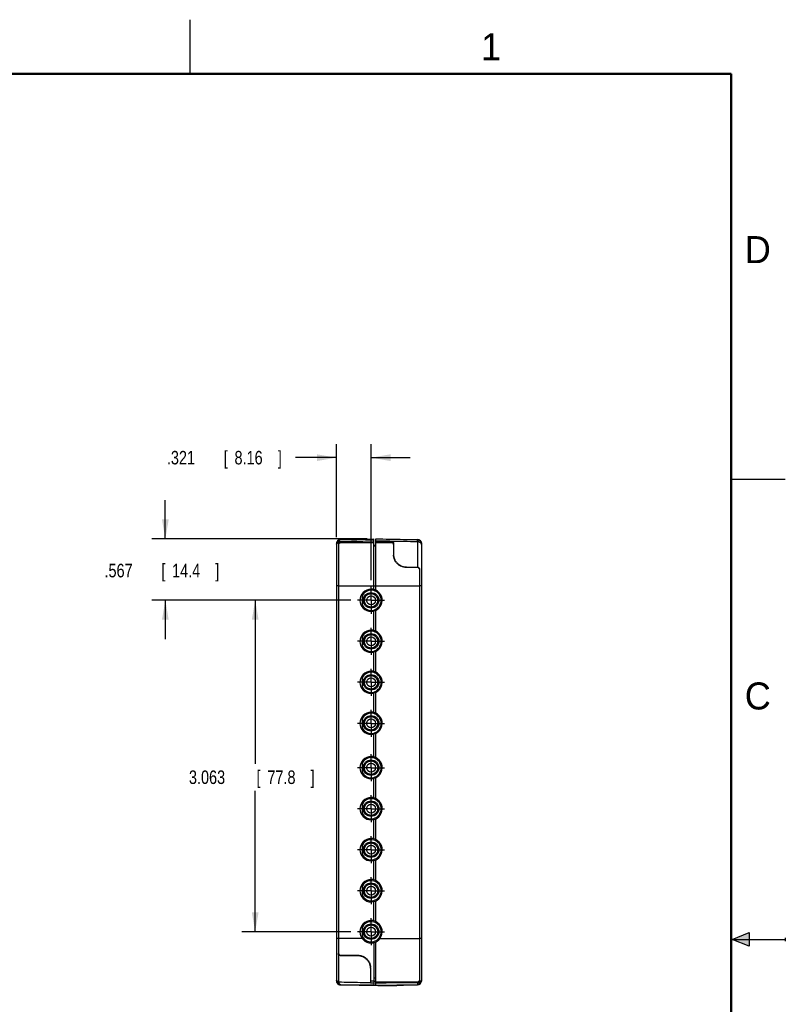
# Model space of a CAD drawing. Header units: inches. Extents: x 0 to 22, y 0 to 17.
# Tile 14 of 14: x 14.9 to 22, y 7.9 to 17. Entities that reach past the tile are written whole.
import ezdxf

# ---------------------------------------------------------------- set-up
doc = ezdxf.new("R2010")
doc.units = ezdxf.units.IN
doc.header["$LTSCALE"] = 1.21
doc.header["$MEASUREMENT"] = 0
doc.linetypes.add('CENTER', pattern=[0.6, 0.375, -0.075, 0.075, -0.075])
doc.layers.get('0').update_dxf_attribs({"linetype": 'CONTINUOUS'})
doc.layers.add('DEFAULT_1', color=7, linetype='CENTER')
doc.layers.add('DIMENSIONS', color=7, linetype='CONTINUOUS')
doc.styles.get("Standard").update_dxf_attribs({"font": 'txt', "width": 0.8})
doc.dimstyles.new('DIMSTYLE_1', dxfattribs={"dimtxt": 0.125, "dimasz": 0.18, "dimexe": 0.18, "dimexo": 0.0625, "dimgap": 0.09, "dimtad": 0, "dimtih": 1, "dimtoh": 1, "dimdec": 3, "dimzin": 4, "dimdsep": 46, "dimtxsty": 'STANDARD', "dimblk": '_FILLED', "dimblk1": '_FILLED', "dimblk2": '_FILLED', "dimcen": 0.09, "dimadec": 0, "dimazin": 0, "dimtp": 0.01, "dimtm": 0.01, "dimtfac": 1, "dimtdec": 3, "dimtofl": 0, "dimtmove": 0, "dimatfit": 3, "dimldrblk": '_FILLED', "dimfxl": 1, "dimtolj": 1, "dimtzin": 4, "dimarcsym": 0})

# ---------------------------------------------------------------- blocks, each defined once
blk = doc.blocks.new('_FILLED')
at = {"color": 0, "linetype": 'BYBLOCK'}
blk.add_solid([(0, 0), (-1, 0.174), (-1, -0.174)], dxfattribs=at)
blk = doc.blocks.new('*D12')
at = {"layer": 'DIMENSIONS', "color": 2, "linetype": 'CONTINUOUS'}
for p, q in [((17.8502, 12.216), (17.8502, 13.0773)), ((18.1715, 11.8215), (18.1715, 13.0773)), ((17.8502, 12.9523), (17.4714, 12.9523)), ((18.1715, 12.9523), (18.5315, 12.9523))]:
    blk.add_line(p, q, dxfattribs=at)
at = {"layer": 'DIMENSIONS', "color": 2, "linetype": 'CONTINUOUS', "xscale": 0.18, "yscale": 0.18, "zscale": 0.18}
blk.add_blockref('_FILLED', (17.8502, 12.9523), dxfattribs=at)
at = {"layer": 'DIMENSIONS', "color": 2, "linetype": 'CONTINUOUS', "xscale": 0.18, "yscale": 0.18, "zscale": 0.18, "rotation": 180}
blk.add_blockref('_FILLED', (18.1715, 12.9523), dxfattribs=at)
at = {"layer": 'DIMENSIONS', "color": 2, "linetype": 'CONTINUOUS', "width": 0.8}
for s, p in [('.321', (16.2839, 12.8898)), ('[', (16.8089, 12.8898)), ('8.16', (16.9089, 12.8898)), (']', (17.3089, 12.8898))]:
    blk.add_text(s, height=0.125, dxfattribs=at).set_placement(p)
blk = doc.blocks.new('*D13')
at = {"layer": 'DIMENSIONS', "color": 2, "linetype": 'CONTINUOUS'}
for p, q in [((16.2696, 12.201), (16.2696, 12.561)), ((18.1338, 12.201), (16.1446, 12.201)), ((17.9839, 11.6339), (16.1446, 11.6339)), ((16.2696, 11.6339), (16.2696, 11.2739))]:
    blk.add_line(p, q, dxfattribs=at)
at = {"layer": 'DIMENSIONS', "color": 2, "linetype": 'CONTINUOUS', "xscale": 0.18, "yscale": 0.18, "zscale": 0.18}
for p, rotation in [((16.2696, 12.201), 270), ((16.2696, 11.6339), 90)]:
    blk.add_blockref('_FILLED', p, dxfattribs=dict(at, rotation=rotation))
at = {"layer": 'DIMENSIONS', "color": 2, "linetype": 'CONTINUOUS', "width": 0.8}
for s, p in [('.567', (15.7071, 11.8462)), ('[', (16.2321, 11.8462)), ('14.4', (16.3321, 11.8462)), (']', (16.7321, 11.8462))]:
    blk.add_text(s, height=0.125, dxfattribs=at).set_placement(p)
blk = doc.blocks.new('*D14')
at = {"layer": 'DIMENSIONS', "color": 2, "linetype": 'CONTINUOUS'}
for p, q in [((17.9839, 11.6339), (16.9752, 11.6339)), ((17.1002, 11.6339), (17.1002, 10.1239)), ((17.1002, 8.5709), (17.1002, 9.8739)), ((17.9839, 8.5709), (16.9752, 8.5709))]:
    blk.add_line(p, q, dxfattribs=at)
at = {"layer": 'DIMENSIONS', "color": 2, "linetype": 'CONTINUOUS', "xscale": 0.18, "yscale": 0.18, "zscale": 0.18}
for p, rotation in [((17.1002, 11.6339), 90), ((17.1002, 8.5709), 270)]:
    blk.add_blockref('_FILLED', p, dxfattribs=dict(at, rotation=rotation))
at = {"layer": 'DIMENSIONS', "color": 2, "linetype": 'CONTINUOUS', "width": 0.8}
for s, p in [('3.063', (16.4877, 9.9364)), ('[', (17.1127, 9.9364)), ('77.8', (17.2127, 9.9364)), (']', (17.6127, 9.9364))]:
    blk.add_text(s, height=0.125, dxfattribs=at).set_placement(p)

msp = doc.modelspace()

# ---------------------------------------------------------------- hatches: boundary and pattern name
at = {"linetype": 'CONTINUOUS'}
msp.add_hatch(color=2, dxfattribs=at).paths.add_polyline_path([(21.6663, 8.5625), (21.6663, 8.4375), (21.51, 8.5)])

# ---------------------------------------------------------------- linework, layer by layer
at = {"color": 2, "linetype": 'CONTINUOUS'}
for p, q in [((16.5, 16.5), (16.5, 17)), ((22, 12.75), (21.5, 12.75)), ((21.51, 8.5), (21.6663, 8.5625)), ((21.6663, 8.5625), (21.6663, 8.4375)), ((21.51, 8.5), (22, 8.5)), ((21.6663, 8.4375), (21.51, 8.5)), ((22, 8.515), (22, 8.485))]:
    msp.add_line(p, q, dxfattribs=at)
at = {"color": 7, "linetype": 'CONTINUOUS'}
for p, q in [((18.1963, 12.1961), (17.8865, 12.1902)), ((17.8895, 12.1956), (18.1963, 12.201)), ((17.8895, 12.1903), (17.8895, 12.1951)), ((18.1963, 11.7367), (18.1963, 12.201)), ((18.2163, 11.7265), (18.2163, 12.2023)), ((18.2163, 12.2023), (18.5989, 12.1956)), ((18.599, 12.191), (18.2163, 12.1982)), ((18.5989, 12.1951), (18.5989, 12.191)), ((17.8502, 12.1539), (17.8502, 12.1556)), ((17.8502, 12.1539), (17.8502, 12.1535)), ((17.8502, 12.1535), (17.8502, 8.1213)), ((17.8702, 12.1564), (17.8702, 8.3693)), ((17.8797, 12.1711), (17.8713, 12.171)), ((17.8899, 12.1641), (17.8899, 12.1737)), ((18.2163, 12.1407), (18.1963, 12.1404)), ((18.2163, 12.1788), (18.3592, 12.1775)), ((18.3592, 12.1657), (18.2163, 12.1643)), ((18.3592, 12.1775), (18.3592, 12.1657)), ((18.3792, 12.1602), (18.3792, 12.0572)), ((18.5989, 12.1745), (18.5989, 11.9416)), ((18.6382, 12.1556), (18.6382, 8.1193)), ((18.4992, 11.942), (18.4992, 11.938)), ((18.4992, 11.942), (18.5982, 11.9416)), ((18.5982, 11.9384), (18.4992, 11.938)), ((18.5982, 11.9416), (18.5982, 11.9384)), ((18.6182, 11.9208), (18.6182, 8.1195)), ((17.8699, 11.7679), (17.8502, 11.7679)), ((17.8702, 11.7679), (18.6182, 11.7679)), ((18.091, 11.5873), (18.091, 11.6805)), ((18.1963, 11.7367), (18.1713, 11.7367)), ((18.1713, 11.5307), (18.1713, 11.5309)), ((18.1963, 11.5307), (18.1713, 11.5307)), ((18.1963, 11.3577), (18.1963, 11.5307)), ((18.2163, 11.3475), (18.2163, 11.5413)), ((18.091, 11.2083), (18.091, 11.3015)), ((18.1963, 11.3577), (18.1713, 11.3577)), ((18.1713, 11.1517), (18.1713, 11.1519)), ((18.1963, 11.1517), (18.1713, 11.1517)), ((18.1963, 10.9787), (18.1963, 11.1517)), ((18.2163, 10.9685), (18.2163, 11.1623)), ((18.091, 10.8293), (18.091, 10.9225)), ((18.1963, 10.9787), (18.1713, 10.9787)), ((18.1713, 10.7727), (18.1713, 10.7729)), ((18.1963, 10.7727), (18.1713, 10.7727)), ((18.1963, 10.5997), (18.1963, 10.7727)), ((18.2163, 10.5895), (18.2163, 10.7833)), ((18.1963, 10.5997), (18.1713, 10.5997)), ((18.091, 10.4503), (18.091, 10.5435)), ((18.1713, 10.3937), (18.1713, 10.3939)), ((18.1963, 10.3937), (18.1713, 10.3937)), ((18.1963, 10.1897), (18.1963, 10.3937)), ((18.2163, 10.1795), (18.2163, 10.4043)), ((18.091, 10.0403), (18.091, 10.1335)), ((18.1963, 10.1897), (18.1713, 10.1897)), ((18.1713, 9.9837), (18.1713, 9.9839)), ((18.1963, 9.9837), (18.1713, 9.9837)), ((18.1963, 9.8107), (18.1963, 9.9837)), ((18.2163, 9.8005), (18.2163, 9.9943)), ((18.091, 9.6613), (18.091, 9.7545)), ((18.1963, 9.8107), (18.1713, 9.8107)), ((18.1713, 9.6047), (18.1713, 9.6049)), ((18.1963, 9.6047), (18.1713, 9.6047)), ((18.1963, 9.4317), (18.1963, 9.6047)), ((18.2163, 9.4215), (18.2163, 9.6153)), ((18.091, 9.2823), (18.091, 9.3755)), ((18.1963, 9.4317), (18.1713, 9.4317)), ((18.1713, 9.2257), (18.1713, 9.2259)), ((18.1963, 9.2257), (18.1713, 9.2257)), ((18.1963, 9.0527), (18.1963, 9.2257)), ((18.2163, 9.0425), (18.2163, 9.2363)), ((18.1963, 9.0527), (18.1713, 9.0527)), ((18.091, 8.9033), (18.091, 8.9965)), ((18.1713, 8.8467), (18.1713, 8.8469)), ((18.1963, 8.8467), (18.1713, 8.8467)), ((18.1963, 8.6737), (18.1963, 8.8467)), ((18.2163, 8.6635), (18.2163, 8.8573)), ((18.1963, 8.6737), (18.1713, 8.6737)), ((18.091, 8.5243), (18.091, 8.6175)), ((17.8699, 8.5069), (17.8502, 8.5069)), ((18.0904, 8.5069), (17.8702, 8.5069)), ((18.1713, 8.4677), (18.1713, 8.4679)), ((18.1713, 8.4677), (18.1963, 8.4677)), ((18.1963, 8.4677), (18.1963, 8.0788)), ((18.2163, 8.0771), (18.2163, 8.4783)), ((18.2519, 8.5069), (18.6182, 8.5069)), ((17.8902, 8.3534), (18.0463, 8.3539)), ((17.8902, 8.3496), (17.8902, 8.3534)), ((18.0463, 8.3491), (17.8902, 8.3496)), ((18.0463, 8.3491), (18.0463, 8.3539)), ((18.1663, 8.2331), (18.1663, 8.0986)), ((17.8502, 8.1213), (17.8502, 8.121)), ((17.8502, 8.1193), (17.8502, 8.121)), ((18.1963, 8.1156), (18.2163, 8.1156)), ((18.2163, 8.1105), (18.5982, 8.107)), ((18.5982, 8.107), (18.5982, 8.0997)), ((17.8865, 8.0847), (18.1963, 8.0788)), ((17.8895, 8.0798), (17.8895, 8.0846)), ((18.0382, 8.0772), (17.8895, 8.0798)), ((17.8895, 8.0793), (18.4072, 8.0702)), ((18.0382, 8.0767), (18.0382, 8.0818)), ((18.0579, 8.0814), (18.0579, 8.0763)), ((18.2163, 8.0771), (18.599, 8.0844)), ((18.3442, 8.0748), (18.3442, 8.0795)), ((18.3442, 8.0748), (18.5989, 8.0793)), ((18.4072, 8.0702), (18.4072, 8.0759)), ((18.5989, 8.0844), (18.5989, 8.0793))]:
    msp.add_line(p, q, dxfattribs=at)
at = {"color": 7, "linetype": 'CONTINUOUS', "const_width": 0.02}
for points in [[(21.5, 16.5), (0.5, 16.5)], [(21.5, 0.5), (21.5, 16.5)]]:
    msp.add_lwpolyline(points, dxfattribs=at)
at = {"color": 7, "linetype": 'CONTINUOUS'}
for points in [[(17.8533, 12.1684), (17.8523, 12.1657), (17.851, 12.1612), (17.8503, 12.1566), (17.8502, 12.1539)], [(17.8865, 12.1902), (17.8832, 12.19), (17.8779, 12.1891), (17.873, 12.1875), (17.8684, 12.1853), (17.8642, 12.1825), (17.8606, 12.1792), (17.8575, 12.1756), (17.8549, 12.1715), (17.8533, 12.1684)], [(18.6382, 12.1506), (18.638, 12.1547), (18.6371, 12.1602), (18.6354, 12.1654), (18.6331, 12.1704), (18.6301, 12.175), (18.6266, 12.1791), (18.6225, 12.1826), (18.6181, 12.1856), (18.6132, 12.188), (18.6082, 12.1897), (18.6029, 12.1907), (18.599, 12.191)], [(17.8502, 8.1209), (17.8503, 8.1184), (17.851, 8.1138), (17.8522, 8.1093), (17.8533, 8.1065)], [(17.8533, 8.1065), (17.8548, 8.1035), (17.8574, 8.0994), (17.8606, 8.0957), (17.8642, 8.0924), (17.8684, 8.0896), (17.8729, 8.0874), (17.8779, 8.0858), (17.8832, 8.0849), (17.8865, 8.0847)], [(18.6382, 8.1244), (18.6378, 8.1188), (18.6367, 8.1133), (18.6347, 8.108), (18.6321, 8.103), (18.6287, 8.0985), (18.6247, 8.0944), (18.6202, 8.091), (18.6153, 8.0882), (18.61, 8.0861), (18.6046, 8.0849), (18.599, 8.0844)]]:
    msp.add_lwpolyline(points, dxfattribs=at)
for centre, radius in [((18.1715, 11.6339), 0.0715), ((18.1715, 11.6339), 0.0625), ((18.1715, 11.6339), 0.041), ((18.1715, 11.2549), 0.0715), ((18.1715, 11.2549), 0.0625), ((18.1715, 11.2549), 0.041), ((18.1715, 10.8759), 0.0715), ((18.1715, 10.8759), 0.0625), ((18.1715, 10.8759), 0.041), ((18.1715, 10.4969), 0.0715), ((18.1715, 10.4969), 0.0625), ((18.1715, 10.4969), 0.041), ((18.1715, 10.0869), 0.0715), ((18.1715, 10.0869), 0.0625), ((18.1715, 10.0869), 0.041), ((18.1715, 9.7079), 0.0715), ((18.1715, 9.7079), 0.0625), ((18.1715, 9.7079), 0.041), ((18.1715, 9.3289), 0.0715), ((18.1715, 9.3289), 0.0625), ((18.1715, 9.3289), 0.041), ((18.1715, 8.9499), 0.0715), ((18.1715, 8.9499), 0.0625), ((18.1715, 8.9499), 0.041), ((18.1715, 8.5709), 0.0715), ((18.1715, 8.5709), 0.0625), ((18.1715, 8.5709), 0.041)]:
    msp.add_circle(centre, radius, dxfattribs=at)
for centre, radius, start, end in [((17.8902, 12.1556), 0.04, 91, 180), ((18.5982, 12.1556), 0.04, 0, 89), ((18.1713, 11.6337), 0.103, 90, 270), ((18.1715, 11.6339), 0.093, 210.0497, 149.9503), ((18.1712, 11.6339), 0.103, 270.06119, 87.47852), ((18.1713, 11.2547), 0.103, 90, 270), ((18.1715, 11.2549), 0.093, 210.0497, 149.9503), ((18.1712, 11.2549), 0.103, 270.06119, 87.47852), ((18.1713, 10.8757), 0.103, 90, 270), ((18.1715, 10.8759), 0.093, 210.0497, 149.9503), ((18.1712, 10.8759), 0.103, 270.06119, 87.47852), ((18.1713, 10.4967), 0.103, 90, 270), ((18.1715, 10.4969), 0.093, 210.0497, 149.9503), ((18.1712, 10.4969), 0.103, 270.06119, 87.47852), ((18.1713, 10.0867), 0.103, 90, 270), ((18.1715, 10.0869), 0.093, 210.0497, 149.9503), ((18.1712, 10.0869), 0.103, 270.06119, 87.47852), ((18.1713, 9.7077), 0.103, 90, 270), ((18.1715, 9.7079), 0.093, 210.0497, 149.9503), ((18.1712, 9.7079), 0.103, 270.06119, 87.47852), ((18.1713, 9.3287), 0.103, 90, 270), ((18.1715, 9.3289), 0.093, 210.0497, 149.9503), ((18.1712, 9.3289), 0.103, 270.06119, 87.47852), ((18.1713, 8.9497), 0.103, 90, 270), ((18.1715, 8.9499), 0.093, 210.0497, 149.9503), ((18.1712, 8.9499), 0.103, 270.06119, 87.47852), ((18.1713, 8.5707), 0.103, 90, 270), ((18.1715, 8.5709), 0.093, 210.0497, 149.9503), ((18.1712, 8.5709), 0.103, 270.06119, 87.47852), ((17.8902, 8.1193), 0.04, 180, 269), ((18.5982, 8.1193), 0.04, 271, 360)]:
    msp.add_arc(centre, radius, start, end, dxfattribs=at)
for points, knots in [([(17.8895, 12.1951), (17.8876, 12.1951), (17.8839, 12.1947), (17.8784, 12.1935), (17.8731, 12.1914), (17.8682, 12.1887), (17.8637, 12.1853), (17.8597, 12.1813), (17.8563, 12.1768), (17.854, 12.1726), (17.8529, 12.1698), (17.8525, 12.1688)], [0, 0, 0, 0, 0.116858, 0.233648, 0.350314, 0.46681, 0.583099, 0.699165, 0.815007, 0.930644, 1, 1, 1, 1]), ([(17.8895, 12.1956), (17.8895, 12.1956), (17.8895, 12.1955), (17.8895, 12.1954), (17.8895, 12.1952), (17.8895, 12.1951)], [0, 0, 0, 0, 0.111464, 0.445109, 1, 1, 1, 1]), ([(18.5989, 12.1956), (18.5989, 12.1956), (18.5989, 12.1955), (18.5989, 12.1954), (18.5989, 12.1952), (18.5989, 12.1951)], [0, 0, 0, 0, 0.111464, 0.445109, 1, 1, 1, 1]), ([(18.5989, 12.1951), (18.6008, 12.1951), (18.6046, 12.1947), (18.6101, 12.1935), (18.6154, 12.1914), (18.6203, 12.1887), (18.6248, 12.1853), (18.6288, 12.1813), (18.6321, 12.1768), (18.6348, 12.1719), (18.6368, 12.1667), (18.638, 12.1612), (18.6382, 12.1575), (18.6382, 12.1556)], [0, 0, 0, 0, 0.091524, 0.182994, 0.27437, 0.365616, 0.456702, 0.547611, 0.638344, 0.728917, 0.819359, 0.909706, 1, 1, 1, 1]), ([(17.8531, 12.1678), (17.8525, 12.1663), (17.8514, 12.1632), (17.8505, 12.1586), (17.8502, 12.1554), (17.8502, 12.1539)], [0, 0, 0, 0, 0.3428, 0.684667, 1, 1, 1, 1]), ([(17.8518, 12.1666), (17.8513, 12.1648), (17.8505, 12.1612), (17.8502, 12.1575), (17.8502, 12.1556)], [0, 0, 0, 0, 0.500142, 1, 1, 1, 1]), ([(17.8699, 12.1639), (17.8688, 12.1639), (17.8668, 12.1638), (17.8638, 12.1634), (17.861, 12.1627), (17.8583, 12.1619), (17.856, 12.1609), (17.854, 12.1596), (17.8524, 12.1583), (17.8511, 12.1568), (17.8506, 12.1557), (17.8505, 12.1551)], [0, 0, 0, 0, 0.137851, 0.273009, 0.403176, 0.526289, 0.640653, 0.745098, 0.839195, 0.923526, 1, 1, 1, 1]), ([(17.8713, 12.171), (17.8704, 12.1712), (17.8685, 12.1718), (17.8656, 12.1723), (17.8629, 12.1725), (17.8605, 12.1724), (17.8583, 12.172), (17.8564, 12.1714), (17.8548, 12.1705), (17.8539, 12.1695), (17.8535, 12.1687), (17.8534, 12.1685)], [0, 0, 0, 0, 0.155375, 0.303685, 0.442507, 0.569914, 0.6847, 0.786675, 0.877076, 0.959011, 1, 1, 1, 1]), ([(17.8699, 12.1639), (17.8699, 12.163), (17.8699, 12.1612), (17.8698, 12.1587), (17.87, 12.1572), (17.87, 12.1564)], [0, 0, 0, 0, 0.366454, 0.708455, 1, 1, 1, 1]), ([(17.8713, 12.171), (17.871, 12.1702), (17.8705, 12.1687), (17.87, 12.1663), (17.8699, 12.1647), (17.8699, 12.1639)], [0, 0, 0, 0, 0.333837, 0.665974, 1, 1, 1, 1]), ([(17.8702, 12.1564), (17.8702, 12.1574), (17.8704, 12.1594), (17.8713, 12.1622), (17.8727, 12.1649), (17.8746, 12.1673), (17.877, 12.1695), (17.8788, 12.1706), (17.8797, 12.1711)], [0, 0, 0, 0, 0.156017, 0.319954, 0.483762, 0.651512, 0.823626, 1, 1, 1, 1]), ([(17.8899, 12.1641), (17.8888, 12.1641), (17.8868, 12.1639), (17.8838, 12.1633), (17.8809, 12.1623), (17.8783, 12.1609), (17.8759, 12.1592), (17.8739, 12.1572), (17.8723, 12.1549), (17.8711, 12.1524), (17.8704, 12.1498), (17.8702, 12.148), (17.8702, 12.1471)], [0, 0, 0, 0, 0.107684, 0.214774, 0.319761, 0.423271, 0.524123, 0.622594, 0.719145, 0.813415, 0.907045, 1, 1, 1, 1]), ([(17.8865, 12.1902), (17.8857, 12.1902), (17.884, 12.19), (17.8815, 12.1889), (17.8791, 12.1871), (17.877, 12.1848), (17.8751, 12.1819), (17.8736, 12.1786), (17.8723, 12.1749), (17.8716, 12.1723), (17.8713, 12.171)], [0, 0, 0, 0, 0.091154, 0.195164, 0.305599, 0.42498, 0.554506, 0.694147, 0.843119, 1, 1, 1, 1]), ([(17.8899, 12.1737), (17.889, 12.1737), (17.8872, 12.1735), (17.8846, 12.173), (17.8821, 12.1722), (17.8805, 12.1715), (17.8797, 12.1711)], [0, 0, 0, 0, 0.253536, 0.50542, 0.754434, 1, 1, 1, 1]), ([(18.1963, 12.181), (18.1622, 12.1802), (18.0941, 12.1785), (17.9919, 12.1761), (17.9239, 12.1745), (17.8899, 12.1737)], [0, 0, 0, 0, 0.333904, 0.667237, 1, 1, 1, 1]), ([(18.1963, 12.1658), (18.1624, 12.1656), (18.0945, 12.1652), (17.9923, 12.1646), (17.9241, 12.1643), (17.8899, 12.1641)], [0, 0, 0, 0, 0.331937, 0.665271, 1, 1, 1, 1]), ([(18.2163, 12.1336), (18.2113, 12.1335), (18.2047, 12.1333), (18.198, 12.1332), (18.1963, 12.1332)], [0, 0, 0, 0, 0.750387, 1, 1, 1, 1]), ([(18.5989, 12.1745), (18.5566, 12.1753), (18.4717, 12.177), (18.3442, 12.1794), (18.259, 12.1811), (18.2163, 12.1819)], [0, 0, 0, 0, 0.331934, 0.66526, 1, 1, 1, 1]), ([(18.3592, 12.1775), (18.3603, 12.1775), (18.3624, 12.1774), (18.3654, 12.1767), (18.3683, 12.1757), (18.371, 12.1742), (18.3734, 12.1725), (18.3754, 12.1704), (18.3771, 12.1681), (18.3783, 12.1656), (18.3791, 12.163), (18.3792, 12.1611), (18.3792, 12.1602)], [0, 0, 0, 0, 0.107183, 0.214078, 0.319117, 0.422885, 0.524093, 0.622932, 0.719763, 0.814106, 0.907548, 1, 1, 1, 1]), ([(18.3792, 12.1488), (18.3792, 12.1497), (18.3791, 12.1515), (18.3783, 12.1541), (18.3771, 12.1566), (18.3754, 12.1589), (18.3734, 12.1609), (18.371, 12.1626), (18.3683, 12.164), (18.3654, 12.165), (18.3624, 12.1656), (18.3603, 12.1657), (18.3592, 12.1657)], [0, 0, 0, 0, 0.092829, 0.186358, 0.280554, 0.377091, 0.47559, 0.576507, 0.680114, 0.785179, 0.892324, 1, 1, 1, 1]), ([(18.5989, 12.1745), (18.5989, 12.1758), (18.599, 12.1784), (18.599, 12.182), (18.599, 12.1851), (18.599, 12.1875), (18.599, 12.1894), (18.599, 12.1902), (18.599, 12.191), (18.599, 12.191)], [0, 0, 0, 0, 0.249607, 0.470162, 0.656997, 0.806164, 0.91451, 0.979756, 1, 1, 1, 1]), ([(18.6382, 12.1505), (18.6382, 12.1517), (18.6379, 12.154), (18.6367, 12.1574), (18.6346, 12.1606), (18.6319, 12.1636), (18.6284, 12.1663), (18.6244, 12.1687), (18.6198, 12.1708), (18.6148, 12.1724), (18.6095, 12.1736), (18.6042, 12.1743), (18.6007, 12.1745), (18.5989, 12.1745)], [0, 0, 0, 0, 0.068101, 0.138589, 0.213596, 0.29445, 0.381693, 0.475361, 0.574979, 0.679711, 0.788358, 0.896536, 1, 1, 1, 1]), ([(18.3792, 12.0572), (18.3792, 12.0533), (18.3797, 12.0454), (18.3816, 12.0337), (18.3849, 12.0222), (18.3893, 12.0111), (18.395, 12.0004), (18.4018, 11.9903), (18.4097, 11.9809), (18.4186, 11.9722), (18.4283, 11.9645), (18.4389, 11.9578), (18.4501, 11.9522), (18.4619, 11.9477), (18.4741, 11.9445), (18.4866, 11.9425), (18.495, 11.942), (18.4992, 11.942)], [0, 0, 0, 0, 0.064027, 0.128289, 0.192845, 0.257899, 0.323349, 0.389425, 0.455906, 0.522985, 0.590388, 0.658263, 0.726319, 0.794666, 0.863068, 0.931557, 1, 1, 1, 1]), ([(18.4992, 11.938), (18.495, 11.938), (18.4866, 11.9384), (18.4742, 11.9403), (18.462, 11.9434), (18.4502, 11.9478), (18.439, 11.9533), (18.4284, 11.9599), (18.4187, 11.9676), (18.4098, 11.9761), (18.4019, 11.9855), (18.3951, 11.9955), (18.3894, 12.0062), (18.3849, 12.0173), (18.3816, 12.0288), (18.3797, 12.0405), (18.3792, 12.0484), (18.3792, 12.0523)], [0, 0, 0, 0, 0.068539, 0.137025, 0.205347, 0.273562, 0.341458, 0.409174, 0.476446, 0.543438, 0.609881, 0.675966, 0.741474, 0.806628, 0.871325, 0.935764, 1, 1, 1, 1]), ([(18.5982, 11.9416), (18.5983, 11.9416), (18.5985, 11.9416), (18.5987, 11.9416), (18.5988, 11.9416), (18.5989, 11.9416)], [0, 0, 0, 0, 0.333325, 0.666658, 1, 1, 1, 1]), ([(18.6181, 11.9208), (18.6181, 11.9212), (18.6179, 11.9227), (18.6173, 11.925), (18.6161, 11.9279), (18.6145, 11.9305), (18.6124, 11.9328), (18.61, 11.9348), (18.6073, 11.9364), (18.6044, 11.9376), (18.6014, 11.9383), (18.5993, 11.9384), (18.5982, 11.9384)], [0, 0, 0, 0, 0.041072, 0.146805, 0.252041, 0.358062, 0.464076, 0.570462, 0.677602, 0.784531, 0.892336, 1, 1, 1, 1]), ([(18.5989, 11.9416), (18.5999, 11.9416), (18.6019, 11.9413), (18.6048, 11.9405), (18.6077, 11.9391), (18.6103, 11.9373), (18.6127, 11.9351), (18.6147, 11.9325), (18.6163, 11.9297), (18.6174, 11.9267), (18.6181, 11.9238), (18.6182, 11.9218), (18.6182, 11.9208)], [0, 0, 0, 0, 0.094011, 0.192434, 0.293267, 0.396702, 0.501054, 0.605856, 0.709979, 0.811254, 0.908946, 1, 1, 1, 1]), ([(18.6382, 11.768), (18.6382, 11.7679), (18.6375, 11.768), (18.6367, 11.7679), (18.6349, 11.768), (18.6327, 11.7679), (18.6298, 11.7679), (18.6263, 11.768), (18.6224, 11.7679), (18.6197, 11.768), (18.6182, 11.768)], [0, 0, 0, 0, 0.01748, 0.068499, 0.152558, 0.268219, 0.413503, 0.585926, 0.782543, 1, 1, 1, 1]), ([(18.6382, 8.5069), (18.6382, 8.507), (18.6375, 8.5069), (18.6367, 8.507), (18.6349, 8.5069), (18.6327, 8.507), (18.6298, 8.5069), (18.6263, 8.5069), (18.6224, 8.507), (18.6197, 8.5069), (18.6182, 8.5069)], [0, 0, 0, 0, 0.017436, 0.068456, 0.15252, 0.268186, 0.413477, 0.585909, 0.782535, 1, 1, 1, 1]), ([(17.87, 8.3693), (17.87, 8.3543), (17.8698, 8.3245), (17.8699, 8.28), (17.8699, 8.2363), (17.8699, 8.1935), (17.8699, 8.1518), (17.8699, 8.1245), (17.8699, 8.111)], [0, 0, 0, 0, 0.174019, 0.34669, 0.516338, 0.682236, 0.843682, 1, 1, 1, 1]), ([(17.8902, 8.3496), (17.8892, 8.3496), (17.8871, 8.3498), (17.884, 8.3505), (17.8811, 8.3517), (17.8784, 8.3533), (17.876, 8.3554), (17.874, 8.3577), (17.8723, 8.3604), (17.8711, 8.3633), (17.8704, 8.3663), (17.8702, 8.3683), (17.8702, 8.3693)], [0, 0, 0, 0, 0.100843, 0.201916, 0.302289, 0.402992, 0.503119, 0.603006, 0.702902, 0.802281, 0.904098, 1, 1, 1, 1]), ([(17.8705, 8.3694), (17.8707, 8.3685), (17.8712, 8.3667), (17.8723, 8.364), (17.874, 8.3613), (17.876, 8.359), (17.8784, 8.357), (17.8811, 8.3554), (17.884, 8.3542), (17.8871, 8.3535), (17.8892, 8.3534), (17.8902, 8.3534)], [0, 0, 0, 0, 0.095878, 0.207622, 0.320144, 0.432591, 0.545355, 0.658839, 0.772034, 0.886108, 1, 1, 1, 1]), ([(18.0463, 8.3539), (18.0505, 8.3539), (18.0589, 8.3535), (18.0714, 8.3516), (18.0836, 8.3485), (18.0953, 8.3441), (18.1066, 8.3386), (18.1171, 8.3319), (18.1269, 8.3242), (18.1358, 8.3156), (18.1437, 8.3062), (18.1505, 8.2961), (18.1562, 8.2854), (18.1607, 8.2742), (18.1639, 8.2626), (18.1659, 8.2508), (18.1663, 8.2429), (18.1663, 8.2389)], [0, 0, 0, 0, 0.068317, 0.13659, 0.204715, 0.272757, 0.340507, 0.408112, 0.475313, 0.542277, 0.608741, 0.674896, 0.740526, 0.805851, 0.870767, 0.935468, 1, 1, 1, 1]), ([(18.1662, 8.2389), (18.1661, 8.2409), (18.1656, 8.2469), (18.1639, 8.2568), (18.1607, 8.2684), (18.1562, 8.2796), (18.1505, 8.2904), (18.1437, 8.3005), (18.1359, 8.31), (18.127, 8.3187), (18.1172, 8.3265), (18.1067, 8.3332), (18.0954, 8.3389), (18.0836, 8.3433), (18.0714, 8.3466), (18.059, 8.3486), (18.0505, 8.3491), (18.0463, 8.3491)], [0, 0, 0, 0, 0.03412, 0.100744, 0.167622, 0.234961, 0.302651, 0.370931, 0.439574, 0.508781, 0.578277, 0.648218, 0.718313, 0.788681, 0.859086, 0.929569, 1, 1, 1, 1]), ([(17.8502, 8.121), (17.8502, 8.1195), (17.8505, 8.1163), (17.8514, 8.1117), (17.8525, 8.1086), (17.8531, 8.1071)], [0, 0, 0, 0, 0.314901, 0.656955, 1, 1, 1, 1]), ([(17.8502, 8.1193), (17.8502, 8.1174), (17.8505, 8.1137), (17.8513, 8.11), (17.8518, 8.1083)], [0, 0, 0, 0, 0.499863, 1, 1, 1, 1]), ([(17.8699, 8.111), (17.8688, 8.111), (17.8668, 8.1111), (17.8638, 8.1115), (17.861, 8.1121), (17.8583, 8.113), (17.856, 8.114), (17.854, 8.1152), (17.8524, 8.1166), (17.8511, 8.1181), (17.8506, 8.1192), (17.8505, 8.1197)], [0, 0, 0, 0, 0.137851, 0.27301, 0.403177, 0.52629, 0.640654, 0.745099, 0.839196, 0.923526, 1, 1, 1, 1]), ([(17.8525, 8.1061), (17.8529, 8.1051), (17.854, 8.1023), (17.8563, 8.0981), (17.8597, 8.0936), (17.8637, 8.0896), (17.8682, 8.0862), (17.8731, 8.0835), (17.8784, 8.0814), (17.8839, 8.0802), (17.8876, 8.0798), (17.8895, 8.0798)], [0, 0, 0, 0, 0.069367, 0.185003, 0.300842, 0.416905, 0.53319, 0.649682, 0.766347, 0.883139, 1, 1, 1, 1]), ([(17.8713, 8.1039), (17.8704, 8.1036), (17.8685, 8.1031), (17.8656, 8.1026), (17.8629, 8.1024), (17.8605, 8.1025), (17.8583, 8.1029), (17.8564, 8.1035), (17.8548, 8.1044), (17.8539, 8.1055), (17.8535, 8.1062), (17.8533, 8.1065)], [0, 0, 0, 0, 0.154797, 0.302553, 0.44085, 0.567771, 0.682116, 0.783696, 0.873747, 0.955367, 1, 1, 1, 1]), ([(17.8699, 8.111), (17.8699, 8.1102), (17.87, 8.1086), (17.8705, 8.1062), (17.871, 8.1047), (17.8713, 8.1039)], [0, 0, 0, 0, 0.334041, 0.66618, 1, 1, 1, 1]), ([(18.1663, 8.0982), (18.1344, 8.0988), (18.0697, 8.1001), (17.9713, 8.102), (17.9049, 8.1033), (17.8713, 8.1039)], [0, 0, 0, 0, 0.324821, 0.658073, 1, 1, 1, 1]), ([(17.8713, 8.1039), (17.8716, 8.1026), (17.8723, 8.1), (17.8736, 8.0963), (17.8751, 8.093), (17.877, 8.0901), (17.8791, 8.0878), (17.8815, 8.086), (17.884, 8.0849), (17.8857, 8.0847), (17.8865, 8.0847)], [0, 0, 0, 0, 0.156865, 0.305823, 0.445465, 0.57499, 0.694374, 0.804807, 0.908825, 1, 1, 1, 1]), ([(18.1963, 8.113), (18.193, 8.113), (18.1863, 8.1131), (18.1763, 8.1131), (18.1697, 8.1132), (18.1663, 8.1132)], [0, 0, 0, 0, 0.333173, 0.666506, 1, 1, 1, 1]), ([(18.2163, 8.1413), (18.2113, 8.1414), (18.2047, 8.1416), (18.198, 8.1417), (18.1963, 8.1417)], [0, 0, 0, 0, 0.750387, 1, 1, 1, 1]), ([(18.5982, 8.0997), (18.5548, 8.0993), (18.469, 8.0984), (18.3417, 8.0972), (18.2578, 8.0964), (18.2163, 8.096)], [0, 0, 0, 0, 0.340827, 0.674088, 1, 1, 1, 1]), ([(18.5982, 8.107), (18.5993, 8.107), (18.6014, 8.1071), (18.6044, 8.1077), (18.6073, 8.1087), (18.61, 8.1101), (18.6124, 8.1118), (18.6144, 8.1138), (18.6161, 8.1161), (18.6173, 8.1186), (18.6178, 8.1203), (18.618, 8.1212)], [0, 0, 0, 0, 0.118696, 0.236808, 0.352625, 0.466835, 0.57808, 0.686658, 0.793073, 0.896905, 1, 1, 1, 1]), ([(18.5982, 8.0997), (18.5983, 8.0997), (18.5985, 8.0997), (18.5987, 8.0997), (18.5989, 8.0997), (18.599, 8.0997)], [0, 0, 0, 0, 0.333334, 0.666672, 1, 1, 1, 1]), ([(18.599, 8.0997), (18.6, 8.0998), (18.6021, 8.1), (18.6052, 8.101), (18.6082, 8.1024), (18.6099, 8.1037), (18.6108, 8.1044)], [0, 0, 0, 0, 0.245642, 0.493093, 0.743977, 1, 1, 1, 1]), ([(18.599, 8.0997), (18.599, 8.0984), (18.599, 8.0959), (18.599, 8.0925), (18.5991, 8.0897), (18.5991, 8.0875), (18.599, 8.0857), (18.5991, 8.085), (18.599, 8.0844), (18.599, 8.0844)], [0, 0, 0, 0, 0.256286, 0.480142, 0.667669, 0.815605, 0.921379, 0.983169, 1, 1, 1, 1]), ([(18.6108, 8.1044), (18.6125, 8.1047), (18.6158, 8.1054), (18.6206, 8.1069), (18.625, 8.1087), (18.6289, 8.1108), (18.6322, 8.1131), (18.6348, 8.1157), (18.6367, 8.1185), (18.6379, 8.1214), (18.6382, 8.1234), (18.6382, 8.1244)], [0, 0, 0, 0, 0.143962, 0.281462, 0.411159, 0.531788, 0.642447, 0.74308, 0.83468, 0.919276, 1, 1, 1, 1]), ([(18.6182, 8.1195), (18.6182, 8.1187), (18.6181, 8.117), (18.6175, 8.1144), (18.6164, 8.1117), (18.615, 8.1091), (18.6131, 8.1066), (18.6116, 8.1051), (18.6108, 8.1044)], [0, 0, 0, 0, 0.14151, 0.295749, 0.460718, 0.634689, 0.81504, 1, 1, 1, 1]), ([(17.8895, 8.0798), (17.8895, 8.0797), (17.8895, 8.0795), (17.8895, 8.0794), (17.8895, 8.0793), (17.8895, 8.0793)], [0, 0, 0, 0, 0.554877, 0.888532, 1, 1, 1, 1]), ([(18.1663, 8.0986), (18.1696, 8.0985), (18.1762, 8.0984), (18.1862, 8.0981), (18.193, 8.098), (18.1963, 8.0979)], [0, 0, 0, 0, 0.329196, 0.662535, 1, 1, 1, 1])]:
    msp.add_open_spline(points, degree=3, knots=knots, dxfattribs=at)
for points in [[(17.8895, 12.1951), (17.9236, 12.1957), (17.9918, 12.1969), (18.0941, 12.1987), (18.1622, 12.1998), (18.1963, 12.2004)], [(18.2163, 12.2018), (18.2588, 12.201), (18.3439, 12.1995), (18.4714, 12.1973), (18.5564, 12.1958), (18.5989, 12.1951)], [(17.8505, 12.1551), (17.8503, 12.1546), (17.8502, 12.1541), (17.8502, 12.1535)], [(17.8523, 12.1681), (17.8521, 12.1676), (17.852, 12.1671), (17.8518, 12.1666)], [(17.8525, 12.1688), (17.8524, 12.1685), (17.8524, 12.1683), (17.8523, 12.1681)], [(17.8534, 12.1685), (17.8534, 12.1685), (17.8533, 12.1685), (17.8533, 12.1684)], [(17.87, 12.1564), (17.87, 12.1563), (17.87, 12.1562), (17.87, 12.156)], [(17.87, 8.3698), (17.87, 8.3696), (17.87, 8.3695), (17.87, 8.3693)], [(17.8705, 8.3699), (17.8705, 8.3697), (17.8705, 8.3696), (17.8705, 8.3694)], [(18.1663, 8.2331), (18.1663, 8.235), (18.1663, 8.237), (18.1662, 8.2389)], [(17.8502, 8.121), (17.8502, 8.1211), (17.8502, 8.1212), (17.8502, 8.1213)], [(17.8505, 8.1197), (17.8503, 8.1201), (17.8503, 8.1206), (17.8502, 8.121)], [(17.8518, 8.1083), (17.852, 8.1078), (17.8521, 8.1073), (17.8523, 8.1068)], [(17.8523, 8.1068), (17.8524, 8.1066), (17.8524, 8.1063), (17.8525, 8.1061)]]:
    msp.add_open_spline(points, degree=3, dxfattribs=at)
at = {"layer": 'DEFAULT_1', "color": 7, "linetype": 'CENTER'}
for p, q in [((18.1715, 11.6339), (18.1715, 11.759)), ((18.1715, 11.6339), (18.0464, 11.6339)), ((18.1715, 11.6339), (18.1715, 11.5088)), ((18.1715, 11.6339), (18.2966, 11.6339)), ((18.1715, 11.2549), (18.1715, 11.38)), ((18.1715, 11.2549), (18.0464, 11.2549)), ((18.1715, 11.2549), (18.1715, 11.1298)), ((18.1715, 11.2549), (18.2966, 11.2549)), ((18.1715, 10.8759), (18.1715, 11.001)), ((18.1715, 10.8759), (18.0464, 10.8759)), ((18.1715, 10.8759), (18.1715, 10.7508)), ((18.1715, 10.8759), (18.2966, 10.8759)), ((18.1715, 10.4969), (18.1715, 10.622)), ((18.1715, 10.4969), (18.0464, 10.4969)), ((18.1715, 10.4969), (18.1715, 10.3718)), ((18.1715, 10.4969), (18.2966, 10.4969)), ((18.1715, 10.0869), (18.1715, 10.212)), ((18.1715, 10.0869), (18.0464, 10.0869)), ((18.1715, 10.0869), (18.1715, 9.9618)), ((18.1715, 10.0869), (18.2966, 10.0869)), ((18.1715, 9.7079), (18.1715, 9.833)), ((18.1715, 9.7079), (18.0464, 9.7079)), ((18.1715, 9.7079), (18.2966, 9.7079)), ((18.1715, 9.7079), (18.1715, 9.5828)), ((18.1715, 9.3289), (18.1715, 9.454)), ((18.1715, 9.3289), (18.0464, 9.3289)), ((18.1715, 9.3289), (18.2966, 9.3289)), ((18.1715, 9.3289), (18.1715, 9.2038)), ((18.1715, 8.9499), (18.1715, 9.075)), ((18.1715, 8.9499), (18.0464, 8.9499)), ((18.1715, 8.9499), (18.2966, 8.9499)), ((18.1715, 8.9499), (18.1715, 8.8248)), ((18.1715, 8.5709), (18.1715, 8.696)), ((18.1715, 8.5709), (18.0464, 8.5709)), ((18.1715, 8.5709), (18.2966, 8.5709)), ((18.1715, 8.5709), (18.1715, 8.4458))]:
    msp.add_line(p, q, dxfattribs=at)

# ---------------------------------------------------------------- texts
at = {"color": 2, "linetype": 'CONTINUOUS'}
for s, p in [('1', (19.1875, 16.625)), ('D', (21.625, 14.75)), ('C', (21.625, 10.625))]:
    msp.add_text(s, height=0.25, dxfattribs=at).set_placement(p)

# ---------------------------------------------------------------- dimensions: what is measured, and where the dimension line sits
at = {"layer": 'DIMENSIONS', "color": 2, "linetype": 'CONTINUOUS'}
for base, p1, p2, angle, picture, middle in [((17.8502, 12.9523), (18.1715, 11.8215), (17.8502, 12.216), 180, '*D12', (16.8464, 12.9523)), ((16.2696, 12.201), (17.9839, 11.6339), (18.1338, 12.201), 90, '*D13', (16.2696, 11.9087)), ((17.1002, 8.5709), (17.9839, 11.6339), (17.9839, 8.5709), 270, '*D14', (17.1002, 9.9989))]:
    dim = msp.add_linear_dim(base=base, p1=p1, p2=p2, angle=angle, dimstyle='DIMSTYLE_1', dxfattribs=at)
    dim.commit()
    dim.dimension.update_dxf_attribs({"geometry": picture, "text_midpoint": middle, "dimtype": 160})

doc.saveas('drawing.dxf')
